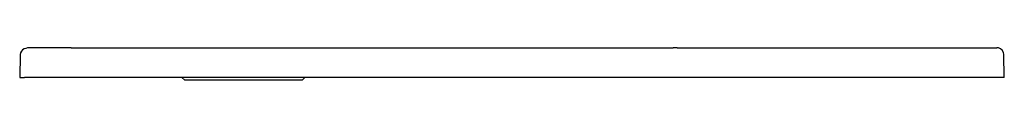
# Model space of a CAD drawing. Header units: millimetres. Extents: x 0 to 1, y 0 to 0.03.
import ezdxf

# ---------------------------------------------------------------- set-up
doc = ezdxf.new("R2010")
doc.units = ezdxf.units.MM
doc.header["$LTSCALE"] = 0.2
doc.layers.add('BLOCKS', color=3, linetype='Continuous')

msp = doc.modelspace()

# ---------------------------------------------------------------- linework, layer by layer
at = {"layer": 'BLOCKS'}
for p, q in [((0.0006, 0.0232), (0, 0)), ((0.0522, 0.03), (0.0097, 0.03)), ((0.0522, 0.03), (0.0794, 0.03)), ((0.0794, 0.03), (0.1049, 0.03)), ((0.1049, 0.03), (0.1352, 0.03)), ((0.1352, 0.03), (0.6639, 0.03)), ((0.6679, 0.03), (0.6639, 0.03)), ((0.6679, 0.03), (0.6859, 0.03)), ((0.6859, 0.03), (0.9747, 0.03)), ((0.9747, 0.03), (0.9928, 0.03)), ((1.0002, 0), (0.9998, 0.0231)), ((0, 0), (0.0049, 0)), ((0.7005, 0), (0.0049, 0)), ((0.1676, -0.0028), (0.1648, 0)), ((0.2868, -0.0028), (0.2895, 0)), ((0.7047, 0), (0.7005, 0)), ((1.0002, 0), (0.7047, 0)), ((0.2868, -0.0028), (0.1676, -0.0028))]:
    msp.add_line(p, q, dxfattribs=at)
at = {"layer": 'BLOCKS', "flags": 128}
for points in [[(0.0097, 0.03), (0.0078, 0.0299), (0.0061, 0.0295), (0.0044, 0.0289)], [(0.9998, 0.0231), (0.9994, 0.0254), (0.9982, 0.0275), (0.9964, 0.029), (0.9943, 0.0299), (0.9928, 0.03)]]:
    msp.add_lwpolyline(points, dxfattribs=at)
at = {"layer": 'BLOCKS'}
msp.add_arc((0.0071, 0.023), 0.00649, 113.9339, 178.5874, dxfattribs=at)

doc.saveas('drawing.dxf')
